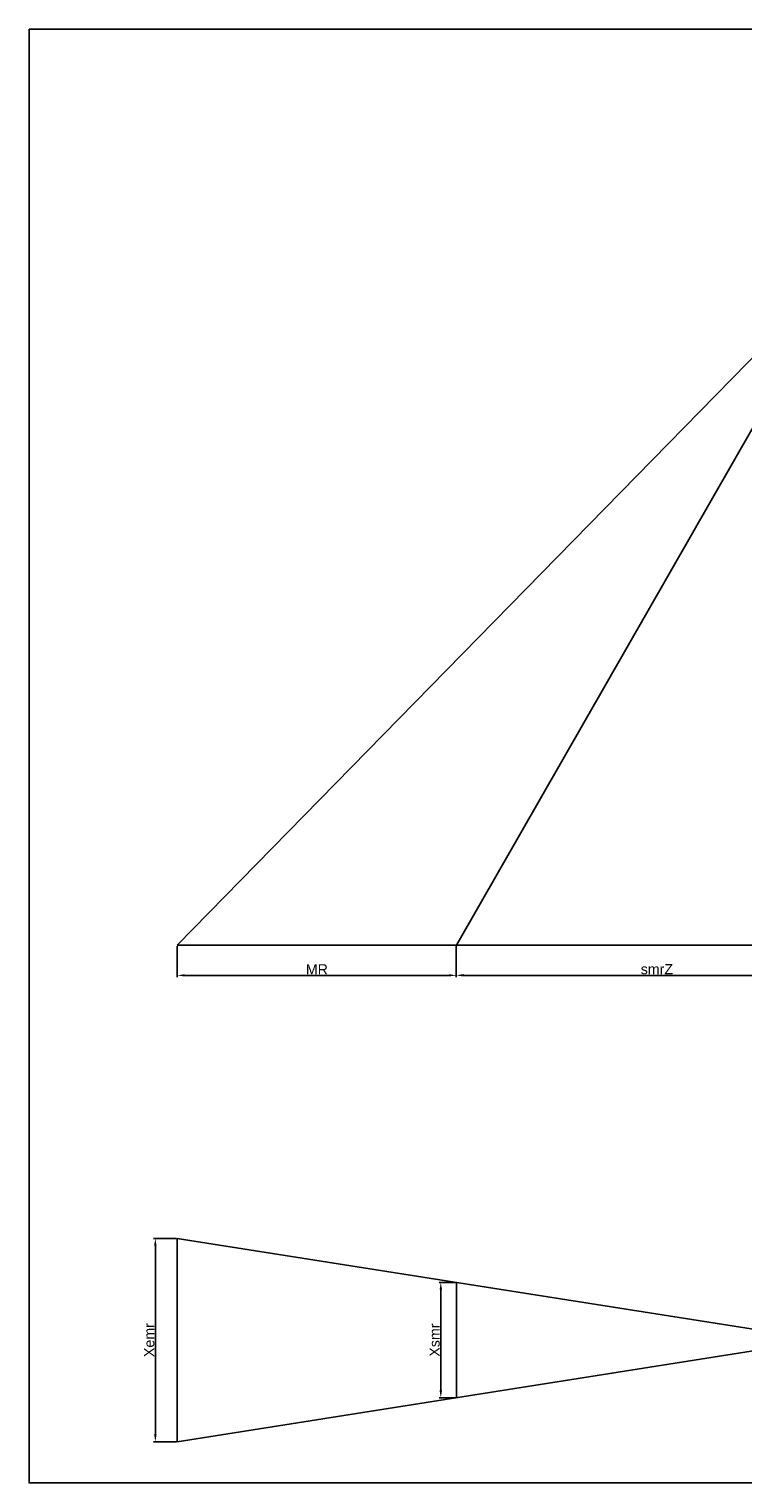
# Model space of a CAD drawing. Header units: millimetres. Extents: x 1690 to 10670, y 1931 to 4673.
# Tile 35 of 48: x 6088 to 6580, y 2702 to 3703. Entities that reach past the tile are written whole.
import ezdxf

# ---------------------------------------------------------------- set-up
doc = ezdxf.new("R2010")
doc.units = ezdxf.units.MM
doc.styles.get("Standard").update_dxf_attribs({"font": 'arial.ttf'})
doc.dimstyles.new('ISO-25', dxfattribs={"dimtxt": 2.5, "dimasz": 2.5, "dimexe": 1.25, "dimexo": 0.625, "dimtad": 1, "dimdec": 0, "dimtxsty": 'Standard', "dimcen": 2.5, "dimadec": 0, "dimazin": 0, "dimtfac": 1, "dimtdec": 0, "dimtmove": 0, "dimatfit": 3, "dimfxl": 0, "dimarcsym": 0})

# ---------------------------------------------------------------- blocks, each defined once
blk = doc.blocks.new('*D200')
at = {"color": 0, "lineweight": -2, "transparency": 16777216}
for p, q in [((6381.9, 2839.6), (6370.6, 2839.6)), ((6371.8, 2834.6), (6371.8, 2765.2)), ((6381.9, 2760.2), (6370.6, 2760.2))]:
    blk.add_line(p, q, dxfattribs=at)
at = {"color": 0, "transparency": 16777216}
for points in [[(6371, 2834.6), (6372.7, 2834.6), (6371.8, 2839.6)], [(6371, 2765.2), (6372.7, 2765.2), (6371.8, 2760.2)]]:
    blk.add_solid(points, dxfattribs=at)
at = {"layer": 'Defpoints', "color": 0, "transparency": 16777216}
for p in [(6382.5, 2839.6), (6371.8, 2760.2), (6382.5, 2760.2)]:
    blk.add_point(p, dxfattribs=at)
at = {"color": 0, "transparency": 16777216, "insert": (6367.6, 2799.9), "char_height": 7, "attachment_point": 5, "rotation": 90}
blk.add_mtext('Xsmr', dxfattribs=at)
blk = doc.blocks.new('*D201')
at = {"color": 0, "lineweight": -2, "transparency": 16777216}
for p, q in [((6189.8, 2869.9), (6174, 2869.9)), ((6175.3, 2864.9), (6175.3, 2734.9)), ((6189.8, 2729.9), (6174, 2729.9))]:
    blk.add_line(p, q, dxfattribs=at)
at = {"color": 0, "transparency": 16777216}
for points in [[(6174.4, 2864.9), (6176.1, 2864.9), (6175.3, 2869.9)], [(6174.4, 2734.9), (6176.1, 2734.9), (6175.3, 2729.9)]]:
    blk.add_solid(points, dxfattribs=at)
at = {"layer": 'Defpoints', "color": 0, "transparency": 16777216}
for p in [(6190.4, 2869.9), (6175.3, 2729.9), (6190.4, 2729.9)]:
    blk.add_point(p, dxfattribs=at)
at = {"color": 0, "transparency": 16777216, "insert": (6171.1, 2799.9), "char_height": 7, "attachment_point": 5, "rotation": 90}
blk.add_mtext('Xemr', dxfattribs=at)
blk = doc.blocks.new('*D204')
at = {"color": 0, "lineweight": -2, "transparency": 16777216}
for p, q in [((6190.4, 3071.4), (6190.4, 3049.9)), ((6382.5, 3071.4), (6382.5, 3049.9)), ((6195.4, 3051.2), (6377.5, 3051.2))]:
    blk.add_line(p, q, dxfattribs=at)
at = {"color": 0, "transparency": 16777216}
for points in [[(6195.4, 3052), (6195.4, 3050.4), (6190.4, 3051.2)], [(6377.5, 3052), (6377.5, 3050.4), (6382.5, 3051.2)]]:
    blk.add_solid(points, dxfattribs=at)
at = {"layer": 'Defpoints', "color": 0, "transparency": 16777216}
for p in [(6190.4, 3072), (6382.5, 3072), (6382.5, 3051.2)]:
    blk.add_point(p, dxfattribs=at)
at = {"color": 0, "transparency": 16777216, "insert": (6286.5, 3055.3), "char_height": 7, "attachment_point": 5}
blk.add_mtext('MR', dxfattribs=at)
blk = doc.blocks.new('*D205')
at = {"color": 0, "lineweight": -2, "transparency": 16777216}
for p, q in [((6382.5, 3071.4), (6382.5, 3050)), ((6658.7, 3071.4), (6658.7, 3050)), ((6387.5, 3051.2), (6653.7, 3051.2))]:
    blk.add_line(p, q, dxfattribs=at)
at = {"color": 0, "transparency": 16777216}
for points in [[(6387.5, 3052.1), (6387.5, 3050.4), (6382.5, 3051.2)], [(6653.7, 3052.1), (6653.7, 3050.4), (6658.7, 3051.2)]]:
    blk.add_solid(points, dxfattribs=at)
at = {"layer": 'Defpoints', "color": 0, "transparency": 16777216}
for p in [(6382.5, 3072), (6658.7, 3072), (6658.7, 3051.2)]:
    blk.add_point(p, dxfattribs=at)
at = {"color": 0, "transparency": 16777216, "insert": (6520.6, 3055.4), "char_height": 7, "attachment_point": 5}
blk.add_mtext('smrZ', dxfattribs=at)

msp = doc.modelspace()

# ---------------------------------------------------------------- linework, layer by layer
at = {"color": 1}
for p, q in [((6190.41, 3072.01), (6593.94, 3484.42)), ((6382.54, 3072.01), (6605.25, 3461.21)), ((6658.7, 3072.01), (6190.41, 3072.01)), ((6589.98, 2806.88), (6190.41, 2869.88)), ((6190.41, 2799.88), (6190.41, 2869.88)), ((6382.54, 2839.59), (6382.54, 2760.17)), ((6190.41, 2799.88), (6190.41, 2729.88)), ((6589.98, 2792.88), (6190.41, 2729.88))]:
    msp.add_line(p, q, dxfattribs=at)
msp.add_lwpolyline([(6088.34, 3703.11), (7102.19, 3703.11), (7102.19, 2701.51), (6088.34, 2701.51)], close=True, dxfattribs=at)

# ---------------------------------------------------------------- dimensions: what is measured, and where the dimension line sits
for base, p1, p2, text, picture, middle in [((6382.54, 3051.19), (6190.41, 3072.01), (6382.54, 3072.01), 'MR', '*D204', (6286.47, 3055.31)), ((6658.7, 3051.22), (6382.54, 3072.01), (6658.7, 3072.01), 'smrZ', '*D205', (6520.62, 3055.4))]:
    dim = msp.add_linear_dim(base=base, p1=p1, p2=p2, text=text, dimstyle='ISO-25', override={"dimtxt": 7, "dimasz": 5}, dxfattribs=at)
    dim.commit()
    dim.dimension.update_dxf_attribs({"geometry": picture, "text_midpoint": middle})
for base, p1, p2, text, picture, middle in [((6175.26, 2729.88), (6190.41, 2869.88), (6190.41, 2729.88), 'Xemr', '*D201', (6175.26, 2799.88)), ((6371.82, 2760.17), (6382.54, 2839.59), (6382.54, 2760.17), 'Xsmr', '*D200', (6371.82, 2799.88))]:
    dim = msp.add_linear_dim(base=base, p1=p1, p2=p2, angle=270, text=text, dimstyle='ISO-25', override={"dimtxt": 7, "dimasz": 5}, dxfattribs=at)
    dim.commit()
    dim.dimension.update_dxf_attribs({"geometry": picture, "text_midpoint": middle, "dimtype": 160})

doc.saveas('drawing.dxf')
